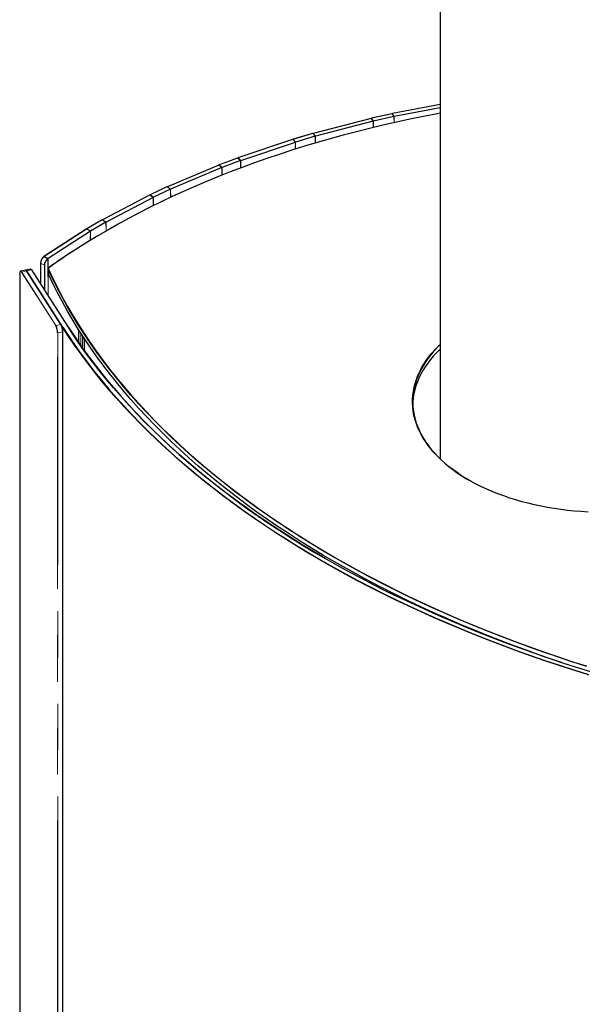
# Model space of a CAD drawing. Header units: millimetres. Extents: x 118 to 347, y 90 to 276.
# Tile 11 of 13: x 316 to 331, y 131 to 158. Entities that reach past the tile are written whole.
import ezdxf

# ---------------------------------------------------------------- set-up
doc = ezdxf.new("R2010")
doc.units = ezdxf.units.MM
doc.linetypes.add('PHANTOM', pattern=[12.7, 6.35, -1.27, 1.27, -1.27, 1.27, -1.27])

msp = doc.modelspace()

# ---------------------------------------------------------------- linework, layer by layer
at = {"color": 7, "linetype": 'Continuous', "lineweight": 25}
for p, q in [((327.342, 205.869), (327.342, 146.432)), ((327.342, 156.131), (326.039, 155.884)), ((326.024, 155.881), (325.465, 155.756)), ((327.342, 156.042), (326.085, 155.804)), ((325.451, 155.753), (323.864, 155.342)), ((325.512, 155.676), (323.925, 155.265)), ((326.078, 155.802), (325.519, 155.677)), ((323.85, 155.338), (323.317, 155.18)), ((323.303, 155.176), (321.805, 154.673)), ((321.879, 154.6), (323.378, 155.103)), ((323.918, 155.263), (323.385, 155.105)), ((321.791, 154.668), (321.29, 154.479)), ((321.872, 154.598), (321.371, 154.409)), ((321.791, 154.668), (321.791, 154.668)), ((321.277, 154.474), (319.873, 153.882)), ((321.364, 154.406), (319.96, 153.814)), ((321.279, 154.474), (321.279, 154.474)), ((321.29, 154.479), (321.29, 154.479)), ((321.364, 154.406), (321.364, 154.406)), ((319.86, 153.876), (319.395, 153.658)), ((319.954, 153.811), (319.489, 153.593)), ((319.86, 153.876), (319.86, 153.876)), ((319.874, 153.882), (319.874, 153.881)), ((319.96, 153.814), (319.96, 153.814)), ((319.383, 153.652), (318.094, 152.979)), ((319.483, 153.59), (318.194, 152.916)), ((319.395, 153.658), (319.395, 153.658)), ((318.083, 152.972), (317.66, 152.727)), ((318.188, 152.913), (317.766, 152.668)), ((318.083, 152.972), (318.083, 152.972)), ((317.649, 152.72), (316.489, 151.973)), ((317.76, 152.664), (316.6, 151.917)), ((317.65, 152.72), (317.65, 152.72)), ((317.66, 152.727), (317.66, 152.727)), ((317.799, 152.438), (317.808, 152.448)), ((316.489, 151.972), (316.481, 151.967)), ((316.592, 151.912), (316.484, 151.967)), ((316.592, 151.912), (316.6, 151.916)), ((316.6, 151.916), (316.6, 151.917)), ((315.984, 151.6), (315.848, 151.571)), ((315.875, 151.541), (315.869, 151.55)), ((316.12, 151.629), (315.989, 151.601)), ((316.951, 150.113), (316.015, 151.575)), ((317.144, 150.06), (316.156, 151.603)), ((316.392, 151.79), (316.392, 151.233)), ((316.502, 151.732), (316.502, 151.062)), ((316.611, 151.626), (316.611, 151.507)), ((315.824, 151.502), (315.824, 106.389)), ((317.003, 104.796), (317.003, 149.91)), ((317.438, 149.967), (317.438, 149.617)), ((317.544, 149.801), (317.544, 149.466))]:
    msp.add_line(p, q, dxfattribs=at)
at = {"color": 8, "linetype": 'PHANTOM', "lineweight": 18}
for p, q in [((327.342, 156.13), (326.04, 155.883)), ((326.025, 155.88), (325.466, 155.755)), ((326.078, 155.802), (326.025, 155.88)), ((326.025, 155.88), (326.025, 155.88)), ((326.085, 155.804), (326.04, 155.883)), ((326.04, 155.883), (326.04, 155.883)), ((326.04, 155.883), (326.085, 155.804)), ((325.452, 155.752), (323.866, 155.341)), ((325.452, 155.752), (325.452, 155.752)), ((325.512, 155.676), (325.452, 155.752)), ((325.519, 155.677), (325.466, 155.755)), ((325.466, 155.755), (325.466, 155.755)), ((325.512, 155.676), (325.51, 155.503)), ((325.519, 155.677), (325.517, 155.505)), ((326.078, 155.802), (326.08, 155.635)), ((326.085, 155.804), (326.087, 155.637)), ((323.852, 155.337), (323.318, 155.179)), ((323.918, 155.263), (323.852, 155.337)), ((323.852, 155.337), (323.852, 155.337)), ((323.925, 155.265), (323.865, 155.341)), ((323.866, 155.341), (323.865, 155.341)), ((323.305, 155.175), (321.806, 154.673)), ((323.305, 155.175), (323.305, 155.175)), ((323.305, 155.175), (323.378, 155.103)), ((323.385, 155.105), (323.318, 155.179)), ((323.318, 155.179), (323.318, 155.179)), ((323.376, 154.912), (323.378, 155.103)), ((323.382, 154.914), (323.385, 155.105)), ((323.918, 155.263), (323.92, 155.078)), ((323.925, 155.265), (323.927, 155.08)), ((321.793, 154.668), (321.291, 154.479)), ((321.872, 154.598), (321.793, 154.668)), ((321.793, 154.668), (321.793, 154.668)), ((321.806, 154.673), (321.879, 154.6)), ((321.806, 154.673), (321.806, 154.673)), ((321.875, 154.394), (321.872, 154.598)), ((321.881, 154.397), (321.879, 154.6)), ((321.279, 154.474), (319.874, 153.882)), ((321.279, 154.474), (321.279, 154.474)), ((321.279, 154.474), (321.364, 154.406)), ((321.279, 154.474), (321.364, 154.406)), ((321.371, 154.409), (321.291, 154.479)), ((321.291, 154.479), (321.291, 154.479)), ((321.364, 154.406), (321.362, 154.196)), ((321.371, 154.409), (321.368, 154.199)), ((319.862, 153.876), (319.397, 153.658)), ((319.954, 153.811), (319.862, 153.876)), ((319.862, 153.876), (319.862, 153.876)), ((319.874, 153.882), (319.96, 153.814)), ((319.874, 153.882), (319.874, 153.882)), ((319.96, 153.814), (319.874, 153.881)), ((319.954, 153.811), (319.956, 153.589)), ((319.96, 153.814), (319.962, 153.591)), ((319.386, 153.652), (318.097, 152.978)), ((319.386, 153.652), (319.386, 153.652)), ((319.386, 153.652), (319.483, 153.59)), ((319.386, 153.652), (319.483, 153.59)), ((319.489, 153.593), (319.397, 153.658)), ((319.397, 153.658), (319.397, 153.658)), ((319.483, 153.59), (319.481, 153.36)), ((319.489, 153.593), (319.487, 153.363)), ((318.085, 152.972), (317.663, 152.727)), ((318.188, 152.913), (318.085, 152.972)), ((318.085, 152.972), (318.085, 152.972)), ((318.194, 152.916), (318.096, 152.978)), ((318.097, 152.978), (318.194, 152.916)), ((318.097, 152.978), (318.097, 152.978)), ((318.19, 152.67), (318.188, 152.913)), ((318.196, 152.673), (318.194, 152.916)), ((317.652, 152.72), (316.492, 151.972)), ((317.652, 152.72), (317.76, 152.664)), ((317.652, 152.72), (317.652, 152.72)), ((317.652, 152.72), (317.76, 152.664)), ((317.766, 152.668), (317.663, 152.727)), ((317.663, 152.727), (317.663, 152.727)), ((317.76, 152.664), (317.758, 152.413)), ((317.766, 152.668), (317.763, 152.416)), ((316.492, 151.972), (316.484, 151.967)), ((316.492, 151.972), (316.6, 151.916)), ((316.492, 151.972), (316.6, 151.917)), ((316.592, 151.912), (316.6, 150.908)), ((316.6, 151.917), (316.608, 150.896)), ((316.811, 150.079), (315.875, 151.541)), ((316.015, 151.575), (315.879, 151.546)), ((315.879, 151.546), (316.815, 150.084)), ((316.151, 151.604), (316.02, 151.576)), ((316.02, 151.576), (317.008, 150.033)), ((317.139, 150.061), (316.151, 151.604)), ((316.394, 151.787), (316.502, 151.732)), ((316.394, 151.787), (316.394, 151.231)), ((316.616, 151.603), (316.616, 151.485)), ((315.824, 151.501), (315.824, 106.388)), ((316.815, 150.084), (316.951, 150.113)), ((317.003, 149.91), (316.867, 149.881)), ((317.003, 150.028), (316.965, 150.089)), ((317.003, 150.028), (317.003, 104.677)), ((316.861, 104.769), (316.861, 149.882)), ((316.867, 149.881), (316.867, 104.767)), ((317.497, 149.533), (317.497, 149.874)), ((317.603, 149.711), (317.603, 149.385))]:
    msp.add_line(p, q, dxfattribs=at)
at = {"color": 7, "linetype": 'Continuous', "lineweight": 25, "flags": 128}
for points in [[(327.342, 155.892), (327.263, 155.877), (326.888, 155.805), (326.515, 155.729), (326.145, 155.65), (325.777, 155.566), (325.411, 155.479), (325.049, 155.389), (324.689, 155.294), (324.332, 155.196), (323.978, 155.095), (323.627, 154.99), (323.28, 154.881), (322.935, 154.769), (322.594, 154.654), (322.257, 154.535), (321.923, 154.413), (321.593, 154.287), (321.267, 154.158), (320.945, 154.026), (320.627, 153.891), (320.313, 153.752), (320.003, 153.611), (319.698, 153.466), (319.397, 153.318), (319.1, 153.167), (318.808, 153.013), (318.521, 152.857), (318.238, 152.697), (317.961, 152.535), (317.688, 152.37), (317.42, 152.202), (317.158, 152.031), (316.9, 151.858), (316.648, 151.682)], [(323.865, 155.341), (323.865, 155.342), (323.865, 155.342), (323.864, 155.342), (323.864, 155.342), (323.864, 155.342), (323.864, 155.341), (323.864, 155.341)], [(319.874, 153.882), (319.874, 153.882), (319.873, 153.882), (319.873, 153.882), (319.872, 153.882), (319.872, 153.882), (319.872, 153.881), (319.872, 153.881), (319.872, 153.88)], [(317.65, 152.72), (317.649, 152.72), (317.649, 152.72)], [(315.839, 151.564), (315.843, 151.568), (315.85, 151.571), (315.859, 151.568), (315.869, 151.56), (315.879, 151.546)], [(315.984, 151.6), (315.986, 151.6), (315.995, 151.597), (316.005, 151.589), (316.015, 151.575)], [(315.989, 151.601), (315.991, 151.601), (316, 151.598), (316.01, 151.59), (316.02, 151.576)], [(316.151, 151.604), (316.141, 151.618), (316.131, 151.626), (316.122, 151.629), (316.12, 151.629)], [(331.35, 140.75), (330.952, 140.877), (330.558, 141.008), (330.167, 141.142), (329.78, 141.279), (329.396, 141.42), (329.016, 141.565), (328.64, 141.712), (328.267, 141.863), (327.899, 142.017), (327.535, 142.174), (327.175, 142.335), (326.819, 142.498), (326.467, 142.665), (326.12, 142.834), (325.777, 143.007), (325.439, 143.183), (325.106, 143.361), (324.777, 143.543), (324.453, 143.727), (324.134, 143.914), (323.82, 144.104), (323.51, 144.296), (323.206, 144.492), (322.907, 144.689), (322.613, 144.89), (322.325, 145.093), (322.041, 145.298), (321.763, 145.506), (321.491, 145.716), (321.224, 145.929), (320.963, 146.144), (320.707, 146.361), (320.457, 146.58), (320.213, 146.802), (319.975, 147.026), (319.742, 147.251), (319.516, 147.479), (319.295, 147.709), (319.081, 147.94), (318.872, 148.173), (318.67, 148.409), (318.474, 148.645), (318.284, 148.884), (318.1, 149.124), (317.923, 149.366), (317.752, 149.609), (317.587, 149.854), (317.429, 150.1), (317.277, 150.348), (317.131, 150.596), (316.993, 150.847), (316.86, 151.098), (316.735, 151.35), (316.616, 151.603)], [(316.62, 151.608), (316.739, 151.355), (316.865, 151.103), (316.997, 150.851), (317.136, 150.601), (317.282, 150.353), (317.433, 150.105), (317.592, 149.859), (317.756, 149.614), (317.927, 149.371), (318.105, 149.129), (318.288, 148.889), (318.478, 148.651), (318.674, 148.414), (318.877, 148.179), (319.085, 147.946), (319.3, 147.714), (319.52, 147.484), (319.747, 147.257), (319.979, 147.031), (320.218, 146.808), (320.462, 146.586), (320.712, 146.367), (320.967, 146.15), (321.228, 145.935), (321.495, 145.722), (321.767, 145.512), (322.045, 145.304), (322.328, 145.099), (322.617, 144.896), (322.911, 144.695), (323.21, 144.498), (323.514, 144.302), (323.823, 144.11), (324.137, 143.92), (324.456, 143.733), (324.78, 143.549), (325.109, 143.367), (325.443, 143.189), (325.781, 143.013), (326.123, 142.841), (326.47, 142.671), (326.822, 142.505), (327.178, 142.341), (327.538, 142.181), (327.902, 142.024), (328.27, 141.869), (328.642, 141.719), (329.019, 141.571), (329.399, 141.427), (329.782, 141.286), (330.17, 141.148), (330.56, 141.014), (330.955, 140.883), (331.352, 140.756)], [(315.824, 151.501), (315.824, 151.502), (315.824, 151.502)], [(330.665, 140.853), (330.558, 140.889), (330.167, 141.023), (329.78, 141.161), (329.396, 141.302), (329.016, 141.446), (328.64, 141.594), (328.267, 141.745), (327.899, 141.899), (327.535, 142.056), (327.175, 142.216), (326.819, 142.38), (326.467, 142.546), (326.12, 142.716), (325.777, 142.889), (325.439, 143.064), (325.106, 143.243), (324.777, 143.424), (324.453, 143.609), (324.134, 143.796), (323.82, 143.985), (323.51, 144.178), (323.206, 144.373), (322.907, 144.571), (322.613, 144.771), (322.325, 144.974), (322.041, 145.18), (321.763, 145.388), (321.491, 145.598), (321.224, 145.811), (320.963, 146.025), (320.707, 146.243), (320.457, 146.462), (320.213, 146.684), (319.975, 146.907), (319.742, 147.133), (319.516, 147.361), (319.295, 147.59), (319.081, 147.822), (318.872, 148.055), (318.67, 148.29), (318.474, 148.527), (318.284, 148.766), (318.1, 149.006), (317.923, 149.248), (317.752, 149.491), (317.587, 149.736), (317.429, 149.982), (317.277, 150.229), (317.131, 150.478), (316.993, 150.728), (316.86, 150.979), (316.735, 151.232), (316.616, 151.485)], [(331.408, 140.518), (331.006, 140.643), (330.608, 140.772), (330.212, 140.904), (329.821, 141.039), (329.433, 141.178), (329.048, 141.32), (328.667, 141.466), (328.29, 141.615), (327.917, 141.767), (327.548, 141.922), (327.183, 142.08), (326.822, 142.241), (326.465, 142.406), (326.112, 142.574), (325.764, 142.744), (325.42, 142.918), (325.081, 143.094), (324.746, 143.273), (324.416, 143.456), (324.091, 143.641), (323.771, 143.828), (323.455, 144.019), (323.144, 144.212), (322.839, 144.408), (322.538, 144.606), (322.243, 144.807), (321.953, 145.011), (321.668, 145.217), (321.388, 145.425), (321.114, 145.636), (320.845, 145.849), (320.582, 146.065), (320.324, 146.282), (320.072, 146.502), (319.826, 146.724), (319.585, 146.948), (319.351, 147.174), (319.122, 147.402), (318.899, 147.632), (318.682, 147.864), (318.471, 148.098), (318.266, 148.334), (318.067, 148.571), (317.874, 148.81), (317.687, 149.051), (317.507, 149.293), (317.333, 149.536), (317.165, 149.782), (317.003, 150.028)], [(317.008, 150.033), (317.17, 149.787), (317.337, 149.542), (317.511, 149.298), (317.692, 149.056), (317.878, 148.815), (318.071, 148.576), (318.27, 148.339), (318.475, 148.104), (318.686, 147.87), (318.903, 147.638), (319.126, 147.408), (319.355, 147.18), (319.59, 146.954), (319.83, 146.73), (320.076, 146.508), (320.328, 146.288), (320.586, 146.07), (320.849, 145.855), (321.118, 145.642), (321.392, 145.431), (321.672, 145.223), (321.956, 145.017), (322.247, 144.813), (322.542, 144.612), (322.843, 144.414), (323.148, 144.218), (323.459, 144.025), (323.774, 143.834), (324.095, 143.647), (324.42, 143.462), (324.75, 143.28), (325.085, 143.1), (325.424, 142.924), (325.767, 142.75), (326.116, 142.58), (326.468, 142.412), (326.825, 142.248), (327.186, 142.086), (327.551, 141.928), (327.92, 141.773), (328.293, 141.621), (328.67, 141.472), (329.051, 141.327), (329.435, 141.185), (329.823, 141.046), (330.215, 140.91), (330.61, 140.778), (331.008, 140.65), (331.41, 140.524)], [(331.476, 140.596), (331.076, 140.72), (330.679, 140.849), (330.286, 140.98), (329.896, 141.115), (329.51, 141.253), (329.127, 141.395), (328.748, 141.54), (328.373, 141.688), (328.002, 141.839), (327.634, 141.993), (327.271, 142.151), (326.911, 142.311), (326.556, 142.475), (326.205, 142.642), (325.859, 142.812), (325.517, 142.984), (325.179, 143.16), (324.846, 143.338), (324.517, 143.52), (324.194, 143.704), (323.875, 143.891), (323.561, 144.08), (323.251, 144.273), (322.947, 144.468), (322.648, 144.665), (322.354, 144.865), (322.065, 145.068), (321.782, 145.273), (321.503, 145.48), (321.23, 145.69), (320.963, 145.902), (320.701, 146.116), (320.445, 146.333), (320.194, 146.552), (319.949, 146.773), (319.709, 146.996), (319.476, 147.221), (319.248, 147.448), (319.026, 147.677), (318.81, 147.908), (318.6, 148.14), (318.396, 148.375), (318.198, 148.611), (318.006, 148.849), (317.82, 149.088), (317.64, 149.329), (317.467, 149.572), (317.3, 149.816), (317.139, 150.061)], [(317.144, 150.058), (317.305, 149.813), (317.472, 149.569), (317.645, 149.326), (317.825, 149.085), (318.01, 148.846), (318.202, 148.608), (318.4, 148.372), (318.604, 148.138), (318.814, 147.905), (319.03, 147.674), (319.252, 147.445), (319.48, 147.218), (319.713, 146.993), (319.953, 146.77), (320.198, 146.549), (320.449, 146.331), (320.705, 146.114), (320.967, 145.9), (321.234, 145.688), (321.507, 145.478), (321.786, 145.27), (322.069, 145.065), (322.358, 144.863), (322.652, 144.663), (322.951, 144.465), (323.255, 144.271), (323.564, 144.078), (323.878, 143.889), (324.195, 143.703)], [(331.395, 144.974), (331.207, 144.985), (331.02, 145), (330.834, 145.019), (330.65, 145.042), (330.467, 145.069), (330.286, 145.099), (330.107, 145.133), (329.93, 145.171), (329.755, 145.213), (329.583, 145.258), (329.415, 145.306), (329.249, 145.358), (329.086, 145.414), (328.928, 145.472), (328.773, 145.535), (328.621, 145.6), (328.474, 145.668), (328.332, 145.739), (328.194, 145.813), (328.06, 145.89), (327.932, 145.97), (327.808, 146.053), (327.69, 146.137), (327.577, 146.225), (327.47, 146.314), (327.368, 146.406), (327.272, 146.5), (327.182, 146.595), (327.097, 146.693), (327.019, 146.792), (326.948, 146.893), (326.882, 146.995), (326.823, 147.098), (326.77, 147.203), (326.724, 147.308), (326.685, 147.415), (326.652, 147.522), (326.626, 147.63), (326.606, 147.738), (326.594, 147.847), (326.588, 147.956), (326.589, 148.065), (326.596, 148.174), (326.611, 148.282), (326.632, 148.39), (326.659, 148.498), (326.694, 148.605), (326.735, 148.712), (326.783, 148.817), (326.837, 148.921), (326.898, 149.024), (326.965, 149.126), (327.038, 149.227), (327.118, 149.325), (327.204, 149.422), (327.295, 149.518), (327.342, 149.563)], [(327.342, 149.554), (327.3, 149.512), (327.208, 149.417), (327.122, 149.32), (327.043, 149.221), (326.97, 149.121), (326.903, 149.019), (326.842, 148.916), (326.788, 148.812), (326.74, 148.707), (326.699, 148.601), (326.664, 148.494), (326.637, 148.386), (326.616, 148.278), (326.601, 148.169), (326.594, 148.061), (326.593, 147.952), (326.599, 147.843), (326.611, 147.735), (326.631, 147.626), (326.657, 147.519), (326.69, 147.411), (326.729, 147.305), (326.775, 147.199), (326.828, 147.095), (326.887, 146.992), (326.952, 146.89), (327.024, 146.789), (327.102, 146.69), (327.186, 146.593), (327.276, 146.497), (327.372, 146.403), (327.474, 146.312), (327.581, 146.222), (327.694, 146.135), (327.812, 146.05), (327.935, 145.968), (328.064, 145.888), (328.132, 145.849)], [(327.342, 149.435), (327.253, 149.346), (327.164, 149.25), (327.082, 149.152), (327.005, 149.053), (326.935, 148.952), (326.871, 148.85), (326.814, 148.746), (326.763, 148.641), (326.719, 148.535), (326.681, 148.429), (326.65, 148.322), (326.625, 148.214), (326.607, 148.105), (326.596, 147.997), (326.593, 147.933)]]:
    msp.add_lwpolyline(points, dxfattribs=at)
at = {"color": 8, "linetype": 'PHANTOM', "lineweight": 18, "flags": 128}
msp.add_lwpolyline([(315.869, 151.55), (315.865, 151.554), (315.855, 151.562), (315.847, 151.565), (315.839, 151.562), (315.833, 151.554), (315.828, 151.541), (315.825, 151.523), (315.824, 151.501)], dxfattribs=at)
at = {"color": 7, "linetype": 'Continuous', "lineweight": 25}
for centre, radius, start, end in [((326.024, 155.88), 0.00121, 20.1565, 88.1578), ((325.465, 155.755), 0.0012, 19.6298, 88.0638), ((323.85, 155.336), 0.00148, 31.0163, 96.2517), ((323.865, 155.341), 0.00139, 118.6757, 180.8322), ((323.303, 155.174), 0.00162, 35.4182, 99.618), ((323.303, 155.174), 0.00162, 35.4767, 99.8114), ((323.317, 155.179), 0.00146, 30.5766, 96.2212), ((321.792, 154.667), 0.00178, 39.8151, 102.9199), ((321.805, 154.672), 0.00133, 31.1576, 184.5715), ((321.805, 154.672), 0.00157, 34.5891, 101.7062), ((321.277, 154.472), 0.00196, 44.0069, 105.7895), ((321.277, 154.472), 0.00196, 43.9852, 105.8249), ((321.29, 154.478), 0.00179, 40.0475, 102.5319), ((319.861, 153.874), 0.00214, 47.734, 108.8571), ((319.874, 153.88), 0.00229, 123.2244, 189.09), ((319.384, 153.65), 0.00233, 51.2947, 111.5748), ((319.384, 153.65), 0.00233, 51.2779, 111.595), ((319.396, 153.656), 0.00215, 47.9307, 108.4252), ((318.084, 152.97), 0.0024, 52.8361, 116.2472), ((318.095, 152.977), 0.00204, 48.3472, 191.7924), ((318.096, 152.977), 0.0024, 124.0322, 187.1718), ((317.651, 152.718), 0.00277, 57.6573, 111.8913), ((317.661, 152.725), 0.00253, 54.6601, 114.1406), ((327.708, 136.065), 19.138, 122.3416, 125.319), ((316.64, 151.777), 0.246, 129.2637, 177.5229), ((316.631, 151.781), 0.238, 129.2637, 177.5229), ((316.673, 151.626), 0.0619, 118.0248, 200.9196), ((316.663, 151.507), 0.0524, 180.1864, 205.0848), ((316.442, 149.88), 0.419, 0.3001, 28.3423), ((316.434, 149.878), 0.434, 0.3001, 28.3423), ((316.57, 149.907), 0.434, 0.3001, 28.3423), ((317.141, 150.058), 0.00309, 359.2285, 32.328)]:
    msp.add_arc(centre, radius, start, end, dxfattribs=at)
at = {"color": 8, "linetype": 'PHANTOM', "lineweight": 18}
for centre, radius, start, end in [((326.039, 155.883), 0.0011, 13.6334, 82.8525), ((325.451, 155.751), 0.00132, 25.2782, 92.3933), ((323.864, 155.341), 0.00132, 25.2782, 92.3933), ((321.792, 154.667), 0.0018, 40.2864, 102.8001), ((321.29, 154.478), 0.00178, 39.921, 102.8036), ((319.861, 153.874), 0.00216, 48.1317, 108.6931), ((319.396, 153.656), 0.00214, 47.8245, 108.7165), ((318.084, 152.97), 0.00242, 53.1953, 116.0627), ((317.651, 152.718), 0.0026, 56.0624, 118.864), ((317.651, 152.718), 0.00279, 57.9655, 112.1976), ((317.661, 152.725), 0.00253, 54.6049, 114.0369), ((315.88, 151.541), 0.00573, 100.2054, 174.406), ((316.021, 151.57), 0.00635, 102.3423, 143.7663), ((316.152, 151.601), 0.00388, 36.8958, 106.6503), ((316.676, 151.63), 0.0598, 118.0248, 200.9196), ((316.621, 151.603), 0.00542, 95.8293, 173.9597), ((316.647, 151.68), 0.00249, 55.667, 184.8135), ((316.816, 150.079), 0.00573, 100.2054, 174.406), ((317.009, 150.028), 0.00573, 100.2054, 174.406), ((317.141, 150.058), 0.00388, 36.8958, 106.6503), ((316.866, 149.887), 0.00644, 224.039, 286.2012)]:
    msp.add_arc(centre, radius, start, end, dxfattribs=at)
at = {"color": 7, "linetype": 'Continuous', "lineweight": 25}
for centre, ratio, start_param, end_param in [((325.573, 155.597), 0.577268, 1.939917, 1.992277), ((326.132, 155.721), 0.577263, 1.888144, 1.93993), ((323.453, 155.028), 0.577273, 2.044625, 2.096985), ((323.986, 155.186), 0.577267, 1.992277, 2.044637), ((321.954, 154.525), 0.577273, 2.096985, 2.149345), ((321.453, 154.336), 0.577278, 2.149334, 2.201551), ((320.048, 153.744), 0.577279, 2.201839, 2.254055), ((319.584, 153.526), 0.577285, 2.254046, 2.305833), ((318.294, 152.852), 0.577285, 2.306987, 2.358767), ((317.872, 152.607), 0.577291, 2.35876, 2.409837)]:
    msp.add_ellipse(centre, major_axis=(0.15, 0), ratio=ratio, start_param=start_param, end_param=end_param, dxfattribs=at)
for points in [[(326.04, 155.883), (326.037, 155.883), (326.033, 155.882), (326.028, 155.881), (326.025, 155.88)], [(326.04, 155.883), (326.04, 155.883), (326.04, 155.883), (326.04, 155.883), (326.04, 155.883)], [(325.466, 155.755), (325.464, 155.755), (325.459, 155.754), (325.455, 155.753), (325.452, 155.752)], [(326.085, 155.804), (326.085, 155.804), (326.085, 155.804), (326.085, 155.804), (326.085, 155.804)], [(323.865, 155.341), (323.863, 155.341), (323.858, 155.339), (323.854, 155.338), (323.852, 155.337)], [(323.318, 155.179), (323.316, 155.179), (323.311, 155.177), (323.307, 155.176), (323.305, 155.175)], [(321.806, 154.673), (321.804, 154.672), (321.8, 154.67), (321.795, 154.669), (321.793, 154.668)], [(321.291, 154.479), (321.289, 154.478), (321.285, 154.476), (321.281, 154.475), (321.279, 154.474)], [(319.874, 153.881), (319.872, 153.881), (319.868, 153.879), (319.864, 153.877), (319.862, 153.876)], [(319.397, 153.658), (319.396, 153.657), (319.392, 153.655), (319.388, 153.653), (319.386, 153.652)], [(319.386, 153.652), (319.386, 153.652), (319.386, 153.652), (319.386, 153.652), (319.386, 153.652)], [(319.483, 153.59), (319.483, 153.59), (319.483, 153.59), (319.483, 153.59), (319.483, 153.59)], [(318.096, 152.978), (318.095, 152.977), (318.091, 152.975), (318.087, 152.973), (318.085, 152.972)], [(318.097, 152.978), (318.096, 152.978), (318.096, 152.978), (318.096, 152.978), (318.096, 152.978)], [(318.194, 152.916), (318.194, 152.916), (318.194, 152.916), (318.194, 152.916), (318.194, 152.916)], [(317.663, 152.727), (317.661, 152.726), (317.657, 152.724), (317.654, 152.721), (317.652, 152.72)], [(317.76, 152.664), (317.76, 152.664), (317.76, 152.664), (317.76, 152.664), (317.76, 152.664)]]:
    msp.add_open_spline(points, degree=3, dxfattribs=at)
at = {"color": 8, "linetype": 'PHANTOM', "lineweight": 18}
msp.add_open_spline([(317.652, 152.72), (317.652, 152.72), (317.652, 152.72), (317.652, 152.72), (317.652, 152.72)], degree=3, dxfattribs=at)
at = {"color": 7, "linetype": 'Continuous', "lineweight": 25}
for points, knots in [([(316.484, 151.967), (316.483, 151.968), (316.482, 151.968), (316.481, 151.967), (316.481, 151.966), (316.481, 151.965)], [0, 0, 0, 0, 0.5, 0.5, 1, 1, 1, 1]), ([(316.492, 151.972), (316.491, 151.973), (316.49, 151.973), (316.488, 151.972), (316.488, 151.971), (316.488, 151.97)], [0, 0, 0, 0, 0.5, 0.5, 1, 1, 1, 1]), ([(316.492, 151.972), (316.491, 151.973), (316.49, 151.973), (316.489, 151.972), (316.488, 151.971), (316.488, 151.97)], [0, 0, 0, 0, 0.5, 0.5, 1, 1, 1, 1]), ([(316.592, 151.912), (316.58, 151.902), (316.568, 151.89), (316.546, 151.863), (316.536, 151.847), (316.52, 151.814), (316.513, 151.797), (316.504, 151.763), (316.502, 151.747), (316.502, 151.732)], [0, 0, 0, 0, 0.25, 0.25, 0.5, 0.5, 0.75, 0.75, 1, 1, 1, 1]), ([(316.394, 151.791), (316.393, 151.791), (316.392, 151.791), (316.392, 151.79), (316.392, 151.79)], [0, 0, 0, 0, 0.537313, 1, 1, 1, 1])]:
    msp.add_open_spline(points, degree=3, knots=knots, dxfattribs=at)
at = {"color": 8, "linetype": 'PHANTOM', "lineweight": 18}
msp.add_open_spline([(316.392, 151.79), (316.392, 151.789), (316.392, 151.789), (316.393, 151.788), (316.393, 151.788), (316.394, 151.787)], degree=3, knots=[0, 0, 0, 0, 0.064935, 0.532467, 1, 1, 1, 1], dxfattribs=at)

doc.saveas('drawing.dxf')
